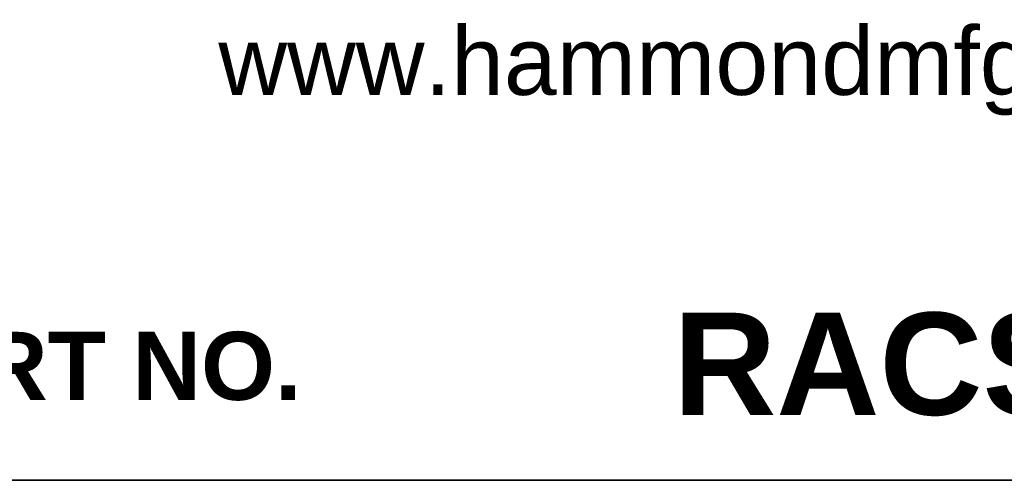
# Model space of a CAD drawing. Header units: inches. Extents: x 0 to 80, y 0 to 59.8.
# Tile 5 of 17: x 68.1 to 75.2, y 0 to 3.3. Entities that reach past the tile are written whole.
import ezdxf
from ezdxf.enums import TextEntityAlignment as Align

# ---------------------------------------------------------------- set-up
doc = ezdxf.new("R2010")
doc.units = ezdxf.units.IN
doc.header["$MEASUREMENT"] = 0
doc.layers.add('Default', color=7, linetype='Continuous')
doc.styles.add('SEACAD_ArialB', font='arialbd.ttf')

# ---------------------------------------------------------------- blocks, each defined once
blk = doc.blocks.new('SEANNOT_GROUP5')
at = {"layer": 'Default', "color": 7, "linetype": 'Continuous', "style": 'SEACAD_ArialB'}
blk.add_text('RACSV190715', height=2.25, dxfattribs=at).set_placement((-22.209, 3.69), align=Align.TOP_LEFT)
blk = doc.blocks.new('Block13')
at = {"layer": 'Default', "color": 7, "linetype": 'Continuous'}
blk.add_line((3.5155, 0), (0, 0), dxfattribs=at)
at = {"layer": 'Default', "char_height": 0.1, "attachment_point": 1}
for s, insert, width in [('{\\fArial|b0||i0||c0|p34;\\C7;\\H0.1;\\W1.;www.hammondmfg.com}', (1.3679, 0.6657), 1.572281), ('{\\fArial|b1||i0||c0|p34;\\C7;\\H0.1;\\W1.;PART NO. \\P}', (0.8225, 0.2179), 0.655523)]:
    blk.add_mtext(s, dxfattribs=dict(at, insert=insert, width=width))
blk = doc.blocks.new('Block11')
at = {"layer": 'Default', "color": 7}
blk.add_blockref('Block13', (0, 0), dxfattribs=at)
blk = doc.blocks.new('Block10')
at = {"layer": 'Default', "color": 7}
blk.add_blockref('Block11', (0, 0), dxfattribs=at)
blk = doc.blocks.new('Block2')
at = {"layer": 'Default', "color": 7, "linetype": 'Continuous'}
blk.add_line((-52.744, 0), (-0.012, 0), dxfattribs=at)
at = {"layer": 'Default', "color": 7, "xscale": 15, "yscale": 15, "zscale": 15}
blk.add_blockref('Block10', (-52.744, 0), dxfattribs=at)
at = {"layer": 'Default'}
blk.add_blockref('SEANNOT_GROUP5', (0, 0), dxfattribs=at)
blk = doc.blocks.new('Block222')
at = {"layer": 'Default', "color": 7}
blk.add_blockref('Block2', (106.578, -49.503), dxfattribs=at)

msp = doc.modelspace()

# ---------------------------------------------------------------- linework, layer by layer
at = {"layer": 'Default', "color": 7, "linetype": 'Continuous'}
msp.add_line((0, 0), (79.9999, 0), dxfattribs=at)

# ---------------------------------------------------------------- block references
at = {"layer": 'Default', "color": 7, "xscale": 0.325, "yscale": 0.325, "zscale": 0.325}
msp.add_blockref('Block222', (45.3678, 16.0888), dxfattribs=at)

doc.saveas('drawing.dxf')
